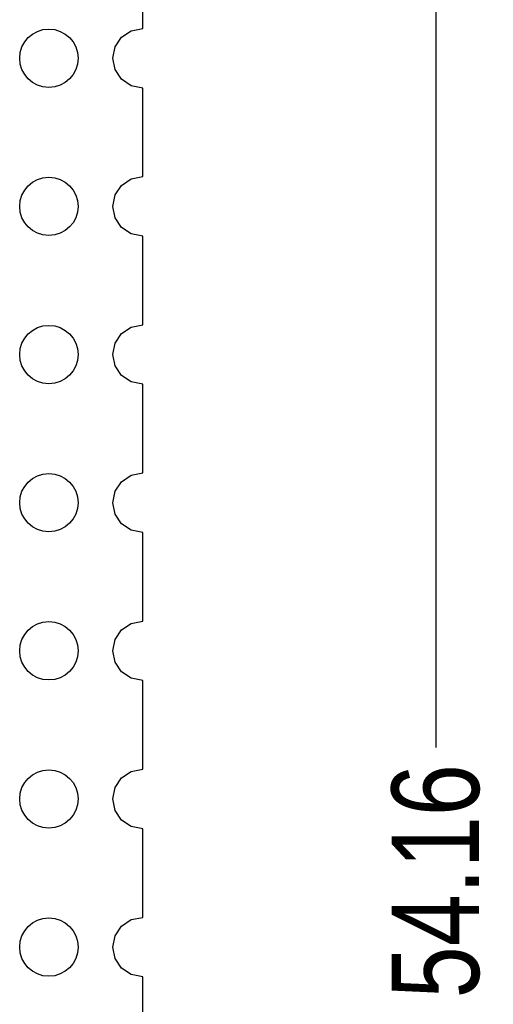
# Model space of a CAD drawing. Header units: inches. Extents: x -50 to 60, y -7 to 68.
# Tile 44 of 108: x -21.61 to -13.48, y 28.15 to 45.03. Entities that reach past the tile are written whole.
import ezdxf

# ---------------------------------------------------------------- set-up
doc = ezdxf.new("R2010")
doc.units = ezdxf.units.IN
doc.header["$LTSCALE"] = 1.21
doc.header["$MEASUREMENT"] = 0
doc.header["$PDMODE"] = 3
doc.header["$PDSIZE"] = 0.3125
doc.layers.get('0').update_dxf_attribs({"linetype": 'CONTINUOUS'})
doc.layers.get('Defpoints').update_dxf_attribs({"linetype": 'CONTINUOUS'})
doc.layers.add('DIM', color=3, linetype='CONTINUOUS')
doc.styles.get("Standard").update_dxf_attribs({"font": 'txt', "width": 0.8})
doc.dimstyles.get("Standard").update_dxf_attribs({"dimtxt": 0.15625, "dimasz": 0.1875, "dimexe": 0.125, "dimexo": 0.0625, "dimgap": 0.09, "dimtad": 0, "dimtih": 1, "dimtoh": 1, "dimzin": 4, "dimdsep": 46, "dimtxsty": 'STANDARD', "dimblk": '_FILLED', "dimblk1": '_FILLED', "dimblk2": '_FILLED', "dimcen": 0.09, "dimazin": 1, "dimtp": 0.01, "dimtm": 0.01, "dimtfac": 1, "dimtofl": 0, "dimtmove": 0, "dimatfit": 3, "dimldrblk": '_FILLED', "dimfxl": 1, "dimtolj": 1, "dimtzin": 4, "dimarcsym": 0})

# ---------------------------------------------------------------- blocks, each defined once
blk = doc.blocks.new('_FILLED')
at = {"color": 0, "linetype": 'ByBlock'}
blk.add_solid([(0, 0), (-1, 0.167), (-1, -0.167)], dxfattribs=at)
blk = doc.blocks.new('*D35')
at = {"layer": 'Defpoints', "color": 0}
for p in [(-20.875, 57.339), (-20.875, 3.179), (-14.468, 3.179)]:
    blk.add_point(p, dxfattribs=at)
at = {"layer": 'DIM', "color": 0, "lineweight": -2}
for p, q in [((-20.812, 57.339), (-14.343, 57.339)), ((-14.468, 55.839), (-14.468, 32.549)), ((-14.468, 4.679), (-14.468, 27.969)), ((-20.812, 3.179), (-14.343, 3.179))]:
    blk.add_line(p, q, dxfattribs=at)
at = {"layer": 'DIM', "color": 0, "lineweight": -2, "xscale": 1.5, "yscale": 1.5, "zscale": 1.5}
for p, rotation in [((-14.468, 57.339), 90), ((-14.468, 3.179), 270)]:
    blk.add_blockref('_FILLED', p, dxfattribs=dict(at, rotation=rotation))
at = {"layer": 'DIM', "color": 0, "insert": (-14.468, 30.259), "char_height": 1.5, "attachment_point": 5, "rotation": 90}
blk.add_mtext('\\A1;54.16', dxfattribs=at)

msp = doc.modelspace()

# ---------------------------------------------------------------- linework, layer by layer
at = {"color": 7, "linetype": 'Continuous'}
for p, q in [((-19.496, 44.879), (-19.497, 46.398)), ((-19.859, 44.729), (-19.694, 44.84)), ((-19.694, 44.84), (-19.496, 44.879)), ((-19.969, 44.564), (-19.859, 44.729)), ((-20.008, 44.369), (-19.969, 44.564)), ((-19.969, 44.173), (-20.008, 44.369)), ((-19.859, 44.008), (-19.969, 44.173)), ((-19.694, 43.898), (-19.859, 44.008)), ((-19.496, 43.858), (-19.694, 43.898)), ((-19.496, 42.339), (-19.496, 43.858)), ((-19.859, 42.189), (-19.694, 42.3)), ((-19.694, 42.3), (-19.496, 42.339)), ((-19.969, 42.024), (-19.859, 42.189)), ((-20.008, 41.829), (-19.969, 42.024)), ((-19.969, 41.633), (-20.008, 41.829)), ((-19.859, 41.468), (-19.969, 41.633)), ((-19.694, 41.358), (-19.859, 41.468)), ((-19.496, 41.318), (-19.694, 41.358)), ((-19.496, 39.799), (-19.496, 41.318)), ((-19.859, 39.649), (-19.694, 39.76)), ((-19.694, 39.76), (-19.496, 39.799)), ((-19.969, 39.484), (-19.859, 39.649)), ((-20.008, 39.289), (-19.969, 39.484)), ((-19.969, 39.093), (-20.008, 39.289)), ((-19.859, 38.928), (-19.969, 39.093)), ((-19.694, 38.818), (-19.859, 38.928)), ((-19.495, 38.778), (-19.694, 38.818)), ((-19.495, 37.259), (-19.495, 38.778)), ((-19.859, 37.109), (-19.694, 37.22)), ((-19.694, 37.22), (-19.495, 37.259)), ((-19.969, 36.944), (-19.859, 37.109)), ((-20.008, 36.749), (-19.969, 36.944)), ((-19.969, 36.553), (-20.008, 36.749)), ((-19.859, 36.388), (-19.969, 36.553)), ((-19.694, 36.278), (-19.859, 36.388)), ((-19.495, 36.238), (-19.694, 36.278)), ((-19.495, 34.719), (-19.495, 36.238)), ((-19.859, 34.569), (-19.694, 34.68)), ((-19.694, 34.68), (-19.495, 34.719)), ((-19.969, 34.404), (-19.859, 34.569)), ((-20.008, 34.209), (-19.969, 34.404)), ((-19.969, 34.013), (-20.008, 34.209)), ((-19.859, 33.848), (-19.969, 34.013)), ((-19.694, 33.738), (-19.859, 33.848)), ((-19.495, 33.698), (-19.694, 33.738)), ((-19.494, 32.179), (-19.495, 33.698)), ((-19.859, 32.029), (-19.694, 32.14)), ((-19.694, 32.14), (-19.494, 32.179)), ((-19.969, 31.864), (-19.859, 32.029)), ((-20.008, 31.669), (-19.969, 31.864)), ((-19.969, 31.473), (-20.008, 31.669)), ((-19.859, 31.308), (-19.969, 31.473)), ((-19.694, 31.198), (-19.859, 31.308)), ((-19.494, 31.158), (-19.694, 31.198)), ((-19.494, 29.639), (-19.494, 31.158)), ((-19.859, 29.489), (-19.694, 29.6)), ((-19.694, 29.6), (-19.494, 29.639)), ((-19.969, 29.324), (-19.859, 29.489)), ((-20.008, 29.129), (-19.969, 29.324)), ((-19.969, 28.933), (-20.008, 29.129)), ((-19.859, 28.768), (-19.969, 28.933)), ((-19.694, 28.658), (-19.859, 28.768)), ((-19.494, 28.618), (-19.694, 28.658)), ((-19.494, 27.099), (-19.494, 28.618))]:
    msp.add_line(p, q, dxfattribs=at)
for centre in [(-21.108, 44.369), (-21.108, 41.829), (-21.108, 39.289), (-21.108, 36.749), (-21.108, 34.209), (-21.108, 31.669), (-21.108, 29.129)]:
    msp.add_circle(centre, 0.5, dxfattribs=at)

# ---------------------------------------------------------------- dimensions: what is measured, and where the dimension line sits
at = {"layer": 'DIM'}
dim = msp.add_linear_dim(base=(-14.468, 3.179), p1=(-20.875, 57.339), p2=(-20.875, 3.179), angle=90, dimstyle='STANDARD', override={"dimtxt": 1.5, "dimasz": 1.5, "dimtih": 0, "dimtoh": 0, "dimzin": 0, "dimcen": 0.198, "dimadec": 0, "dimazin": 0, "dimtp": 0, "dimtm": 0, "dimtdec": 4, "dimtzin": 0}, dxfattribs=at)
dim.commit()
dim.dimension.update_dxf_attribs({"geometry": '*D35', "text_midpoint": (-14.468, 30.259)})

doc.saveas('drawing.dxf')
